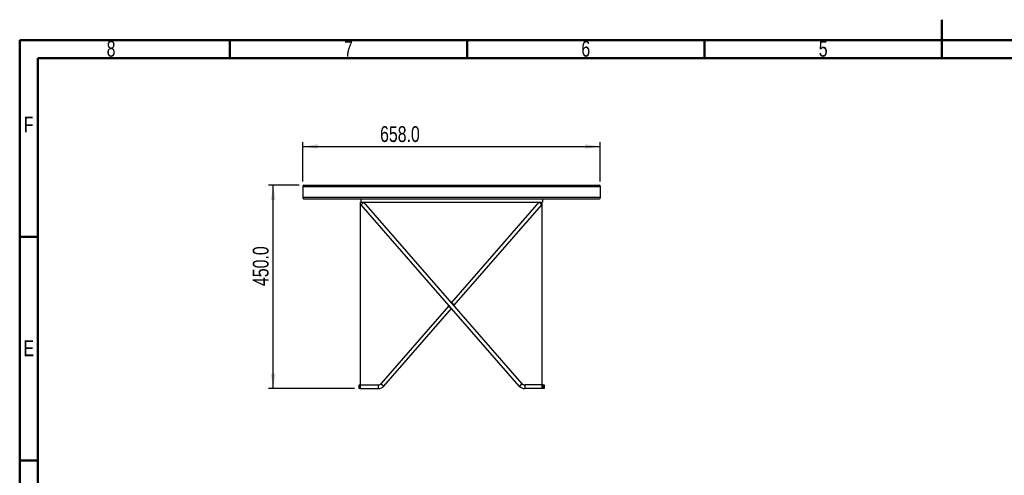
# Model space of a CAD drawing. Header units: millimetres. Extents: x 15 to 4185, y 60 to 2955.
# Tile 6 of 7: x 60 to 2238, y 1947 to 2955. Entities that reach past the tile are written whole.
import ezdxf

# ---------------------------------------------------------------- set-up
doc = ezdxf.new("R2010")
doc.units = ezdxf.units.MM
doc.header["$LTSCALE"] = 10
doc.layers.add('FORMAT', color=7, linetype='Continuous')
doc.styles.add('SLDTEXTSTYLE0', font='TXT', dxfattribs={"width": 0.605})
doc.styles.add('SLDTEXTSTYLE1', font='TXT', dxfattribs={"width": 0.75})
doc.dimstyles.new('SLDDIMSTYLE0', dxfattribs={"dimtxt": 35, "dimasz": 33.02, "dimexe": 0, "dimexo": 0.0625, "dimgap": 8.75, "dimtad": 1, "dimdec": 1, "dimrnd": 1e-09, "dimzin": 4, "dimdsep": 46, "dimtxsty": 'SLDTEXTSTYLE1', "dimsah": 1, "dimcen": 0.09, "dimadec": 0, "dimazin": 1, "dimtfac": 1, "dimtdec": 1, "dimtofl": 0, "dimtmove": 0, "dimatfit": 3, "dimfxl": 0, "dimfrac": 2, "dimtolj": 1, "dimtzin": 12, "dimarcsym": 0})

# ---------------------------------------------------------------- blocks, each defined once
blk = doc.blocks.new('_D')
at = {"layer": 'FORMAT'}
for p, q in [((686.2, 2597.1), (686.2, 2684.4)), ((1344.2, 2597.1), (1344.2, 2684.4)), ((686.2, 2674.4), (1344.2, 2674.4))]:
    blk.add_line(p, q, dxfattribs=at)
for points in [[(686.2, 2674.4), (719.3, 2669.3), (719.3, 2679.5)], [(1344.2, 2674.4), (1311.2, 2679.5), (1311.2, 2669.3)]]:
    blk.add_solid(points, dxfattribs=at)
at = {"layer": 'FORMAT', "insert": (857.1, 2719.5), "char_height": 35, "attachment_point": 1, "style": 'SLDTEXTSTYLE1'}
blk.add_mtext('658.0', dxfattribs=at)
blk = doc.blocks.new('_D_1')
at = {"layer": 'FORMAT'}
for p, q in [((678, 2589.1), (610.6, 2589.1)), ((620.6, 2139.1), (620.6, 2589.1)), ((800.6, 2139.1), (610.6, 2139.1))]:
    blk.add_line(p, q, dxfattribs=at)
for points in [[(620.6, 2589.1), (615.5, 2556.1), (625.7, 2556.1)], [(620.6, 2139.1), (625.7, 2172.1), (615.5, 2172.1)]]:
    blk.add_solid(points, dxfattribs=at)
at = {"layer": 'FORMAT', "insert": (575.5, 2365.9), "char_height": 35, "attachment_point": 1, "rotation": 90, "style": 'SLDTEXTSTYLE1'}
blk.add_mtext('450.0', dxfattribs=at)

msp = doc.modelspace()

# ---------------------------------------------------------------- linework, layer by layer
at = {"color": 7, "linetype": 'Continuous', "lineweight": 50}
for p, q in [((2100, 2955.01), (2100, 2869.99)), ((60, 60), (60, 2910)), ((60, 2910), (4140, 2910)), ((525, 2870), (525, 2910)), ((1050, 2870), (1050, 2910)), ((1575, 2870), (1575, 2910)), ((2100, 2870), (2100, 2910)), ((100, 100), (100, 2870)), ((100, 2870), (4100, 2870)), ((100, 2475), (60, 2475)), ((100, 1980), (60, 1980))]:
    msp.add_line(p, q, dxfattribs=at)
at = {"color": 7, "linetype": 'Continuous', "lineweight": 25}
for p, q in [((686.25, 2587.13), (686.25, 2561.13)), ((686.25, 2586.13), (1344.25, 2586.13)), ((686.25, 2586.13), (686.25, 2562.13)), ((687.96, 2589.13), (1342.53, 2589.13)), ((1344.25, 2587.13), (1344.25, 2561.13)), ((1344.25, 2586.13), (1344.25, 2562.13)), ((686.25, 2562.13), (1344.25, 2562.13)), ((687.96, 2559.13), (814.25, 2559.13)), ((814.25, 2559.13), (814.25, 2551.13)), ((814.25, 2559.13), (1216.25, 2559.13)), ((814.25, 2551.13), (1216.25, 2551.13)), ((821.28, 2551.13), (815.25, 2545.87)), ((1171.07, 2149.86), (821.28, 2551.13)), ((1015.23, 2328.64), (1209.17, 2551.13)), ((1209.17, 2551.13), (1215.2, 2545.87)), ((1216.25, 2559.13), (1216.25, 2551.13)), ((1216.25, 2559.13), (1342.53, 2559.13)), ((1165.04, 2144.61), (815.25, 2545.87)), ((1021.26, 2323.38), (1215.2, 2545.87)), ((859.38, 2149.86), (1009.18, 2321.71)), ((865.41, 2144.61), (1015.21, 2316.45)), ((1009.92, 2322.55), (1009.18, 2321.71)), ((1009.18, 2321.71), (1015.21, 2316.45)), ((1015.23, 2316.47), (1015.21, 2316.45)), ((1021.26, 2323.38), (1015.23, 2328.64)), ((1021.26, 2323.38), (1020.53, 2322.55)), ((810.63, 2139.12), (810.63, 2147.12)), ((810.63, 2147.12), (812.63, 2147.12)), ((812.63, 2139.12), (810.63, 2139.12)), ((812.63, 2147.12), (812.63, 2139.12)), ((812.63, 2147.12), (853.35, 2147.12)), ((812.63, 2139.12), (853.35, 2139.12)), ((853.35, 2139.12), (853.35, 2147.12)), ((859.38, 2149.86), (865.41, 2144.61)), ((1165.04, 2144.61), (1171.07, 2149.86)), ((1177.1, 2147.12), (1177.1, 2139.12)), ((1217.82, 2147.12), (1177.1, 2147.12)), ((1217.82, 2139.12), (1177.1, 2139.12)), ((1217.82, 2139.12), (1217.82, 2147.12)), ((1217.82, 2147.12), (1219.82, 2147.12)), ((1219.82, 2139.12), (1217.82, 2139.12)), ((1219.82, 2147.12), (1219.82, 2139.12))]:
    msp.add_line(p, q, dxfattribs=at)
for centre, radius, start, end in [((688.25, 2587.13), 2, 90, 180), ((1342.25, 2587.13), 2, 0, 90), ((688.25, 2561.13), 2, 180, 270), ((1342.25, 2561.13), 2, 270, 0), ((853.35, 2155.12), 8, 270, 318.92), ((853.35, 2155.12), 16, 270, 318.92), ((1177.1, 2155.12), 16, 221.08, 270), ((1177.1, 2155.12), 8, 221.08, 270)]:
    msp.add_arc(centre, radius, start, end, dxfattribs=at)
for centre, start_param, end_param in [((687.96, 2586.13), 0, 1.5707963), ((1342.53, 2586.13), 4.712389, 6.2831853), ((687.96, 2562.13), 1.5707963, 3.1415927), ((1342.53, 2562.13), 3.1415927, 4.712389)]:
    msp.add_ellipse(centre, major_axis=(0, 3), ratio=0.5714286, start_param=start_param, end_param=end_param, dxfattribs=at)
at = {"layer": 'FORMAT'}
for p, q in [((813.25, 2551.13), (813.25, 2139.13)), ((1215.25, 2551.13), (1215.25, 2139.13))]:
    msp.add_line(p, q, dxfattribs=at)

# ---------------------------------------------------------------- texts
at = {"color": 7, "linetype": 'Continuous', "lineweight": 0, "char_height": 35, "attachment_point": 2, "style": 'SLDTEXTSTYLE1'}
for s, insert in [('8', (262.15, 2908.26)), ('7', (787.15, 2908.26)), ('6', (1312.15, 2908.26)), ('5', (1837.15, 2908.26)), ('F', (79.64, 2740.76)), ('E', (80.06, 2245.76))]:
    msp.add_mtext(s, dxfattribs=dict(at, insert=insert))
at = {"layer": 'FORMAT', "insert": (1104.18, 1107.12), "char_height": 224.896, "attachment_point": 1, "rotation": 30, "style": 'SLDTEXTSTYLE0'}
msp.add_mtext('COMMERCIAL', dxfattribs=at)

# ---------------------------------------------------------------- dimensions: what is measured, and where the dimension line sits
at = {"layer": 'FORMAT'}
dim = msp.add_linear_dim(base=(1344.25, 2674.39), p1=(686.25, 2587.13), p2=(1344.25, 2587.13), dimstyle='SLDDIMSTYLE0', dxfattribs=at)
dim.commit()
dim.dimension.update_dxf_attribs({"geometry": '_D', "text_midpoint": (915.24, 2674.39), "dimtype": 160})
dim = msp.add_linear_dim(base=(620.61, 2589.13), p1=(810.63, 2139.12), p2=(687.96, 2589.13), angle=90, dimstyle='SLDDIMSTYLE0', dxfattribs=at)
dim.commit()
dim.dimension.update_dxf_attribs({"geometry": '_D_1', "text_midpoint": (620.61, 2424.06), "dimtype": 160})

doc.saveas('drawing.dxf')
